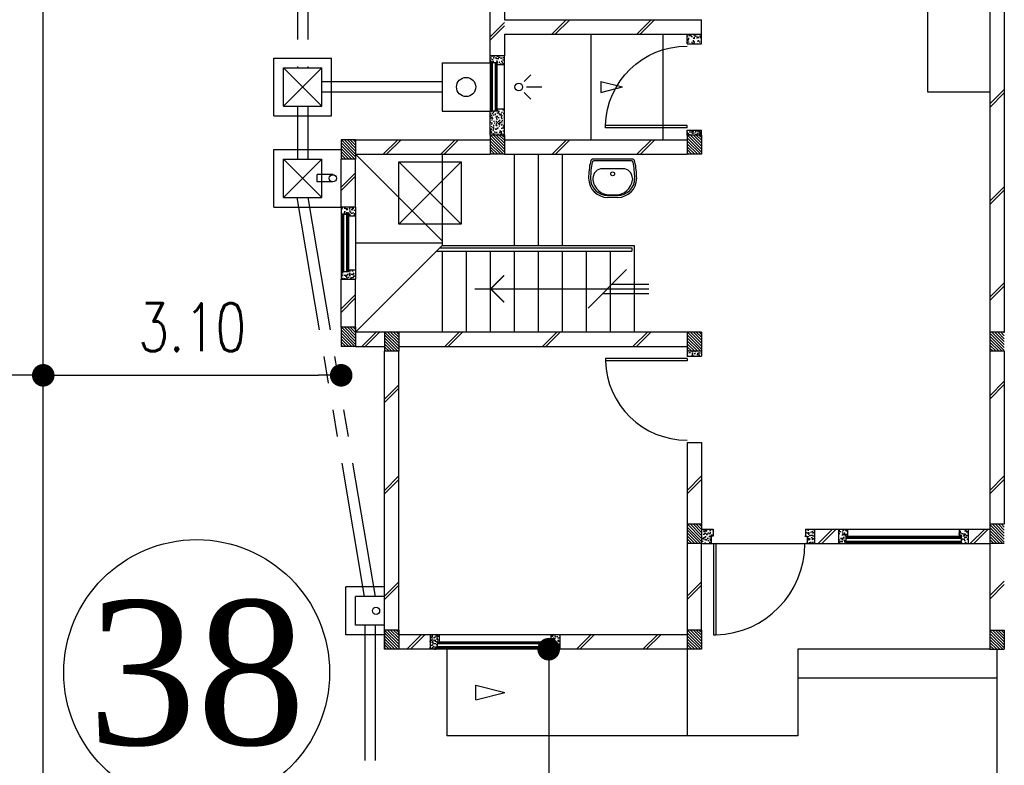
# Model space of a CAD drawing. Header units: millimetres. Extents: x 301 to 1479, y 491 to 1341.
# Tile 236 of 256: x 469.64 to 479.89, y 634.76 to 642.52. Entities that reach past the tile are written whole.
import ezdxf
from ezdxf.enums import TextEntityAlignment as Align

# ---------------------------------------------------------------- set-up
doc = ezdxf.new("R2010")
doc.units = ezdxf.units.MM
doc.header["$LTSCALE"] = 1.5
doc.header["$MEASUREMENT"] = 0
for name, pattern in [('HIDDEN', [0.375, 0.25, -0.125]), ('HIDDEN2', [4.7625, 3.175, -1.5875]), ('PHANTOM2', [1.25, 0.625, -0.125, 0.125, -0.125, 0.125, -0.125])]:
    doc.linetypes.add(name, pattern=pattern)
for name, color, linetype in [('Blk', 7, 'Continuous'), ('Block', 46, 'Continuous'), ('boundary', 3, 'Continuous'), ('Boundary Wall', 64, 'Continuous'), ('BULUS', 2, 'Continuous'), ('BWCN', 4, 'Continuous'), ('DIM', 6, 'Continuous'), ('DOOR', 3, 'Continuous'), ('Ele', 8, 'Continuous'), ('HATCH', 7, 'Continuous'), ('Hatch Col. C1 GF Ext.', 84, 'Continuous'), ('Hatch Col. C3 GF', 10, 'Continuous'), ('Hatch Stub Col', 251, 'Continuous'), ('Kerb', 251, 'Continuous'), ('P. Gully trap', 42, 'Continuous'), ('Paving Block', 251, 'Continuous'), ('PVC Pipe 110', 69, 'Continuous'), ('PVC RWP 75', 77, 'Continuous'), ('SANIT', 8, 'Continuous'), ('TXTAREA', 10, 'Continuous'), ('WINDOW', 1, 'Continuous')]:
    doc.layers.add(name, color=color, linetype=linetype)
doc.styles.add('RS1', font='romans.shx', dxfattribs={"width": 0.75, "height": 0.5})
doc.styles.add('times', font='times.ttf')
doc.dimstyles.new('Souillac5', dxfattribs={"dimscale": 0.5, "dimtxt": 0.5, "dimasz": 0.47, "dimexe": 0, "dimexo": 1, "dimgap": 0.5, "dimtad": 1, "dimzin": 0, "dimdsep": 46, "dimtxsty": 'RS1', "dimblk": 'DOT', "dimcen": 3, "dimse1": 1, "dimse2": 1, "dimclrd": 6, "dimclre": 6, "dimclrt": 7, "dimaunit": 1, "dimadec": 0, "dimazin": 0, "dimtfac": 1, "dimtofl": 0, "dimtmove": 1, "dimatfit": 3, "dimfxl": 1, "dimtolj": 1, "dimtzin": 0, "dimlwe": -1, "dimarcsym": 0})
pattern_1 = [(50, (427.129014, 161.862746), (0.071726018, -0.0062752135), [0.0075, -0.0825]), (355, (427.129014, 161.862746), (-0.013875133, 0.075219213), [0.006, -0.066]), (100.451444, (427.13499, 161.86222), (0.057850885, 0.068943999), [0.006374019, -0.070114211]), (46.1842, (427.12901, 161.88275), (0.106724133, -0.016551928), [0.01125, -0.12375]), (96.635635, (427.13791, 161.88137), (0.093466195, 0.09741186), [0.009561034, -0.105171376]), (351.184164, (427.12901, 161.88275), (0.093466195, 0.09741186), [0.009, -0.099]), (21, (427.139014, 161.877746), (0.059690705, -0.040261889), [0.0075, -0.0825]), (326, (427.139014, 161.877746), (0.024331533, 0.072515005), [0.006, -0.066]), (71.451445, (427.14399, 161.87439), (0.084022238, 0.032253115), [0.006374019, -0.070114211]), (37.5, (427.129014, 161.862746), (0.0012159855, 0.0332893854), [0, -0.0652, 0, -0.067, 0, -0.06625]), (7.5, (427.129014, 161.862746), (0.0263069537, 0.0394411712), [0, -0.0382, 0, -0.0637, 0, -0.02525]), (327.5, (427.106714, 161.862746), (0.0533822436, -0.0022554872), [0, -0.025, 0, -0.078, 0, -0.1035]), (317.5, (427.096714, 161.862746), (0.058318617, 0.010010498), [0, -0.0325, 0, -0.0518, 0, -0.0735])]
pattern_2 = [(315, (448.28546, 156.678336), (0.0154679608, 0.0154679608), [])]
pattern_3 = [(50, (427.229014, 161.912746), (0.071726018, -0.0062752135), [0.0075, -0.0825]), (355, (427.229014, 161.912746), (-0.013875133, 0.075219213), [0.006, -0.066]), (100.451444, (427.23499, 161.91222), (0.057850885, 0.068943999), [0.006374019, -0.070114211]), (46.1842, (427.22901, 161.93275), (0.106724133, -0.016551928), [0.01125, -0.12375]), (96.635635, (427.23791, 161.93137), (0.093466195, 0.09741186), [0.009561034, -0.105171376]), (351.184164, (427.22901, 161.93275), (0.093466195, 0.09741186), [0.009, -0.099]), (21, (427.239014, 161.927746), (0.059690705, -0.040261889), [0.0075, -0.0825]), (326, (427.239014, 161.927746), (0.024331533, 0.072515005), [0.006, -0.066]), (71.451445, (427.24399, 161.92439), (0.084022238, 0.032253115), [0.006374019, -0.070114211]), (37.5, (427.229014, 161.912746), (0.0012159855, 0.0332893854), [0, -0.0652, 0, -0.067, 0, -0.06625]), (7.5, (427.229014, 161.912746), (0.0263069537, 0.0394411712), [0, -0.0382, 0, -0.0637, 0, -0.02525]), (327.5, (427.206714, 161.912746), (0.0533822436, -0.0022554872), [0, -0.025, 0, -0.078, 0, -0.1035]), (317.5, (427.196714, 161.912746), (0.058318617, 0.010010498), [0, -0.0325, 0, -0.0518, 0, -0.0735])]

# ---------------------------------------------------------------- blocks, each defined once
blk = doc.blocks.new('Wh1')
at = {"layer": 'SANIT'}
for p, q in [((197, 0), (-197, 0)), ((197, -20), (-197, -20)), ((105, -100), (-105, -100)), ((-205, -200), (-205, -217)), ((205, -200), (205, -217)), ((50, -380), (-50, -380)), ((50, -400), (-50, -400)), ((-30, -373), (30, -373))]:
    blk.add_line(p, q, dxfattribs=at)
blk.add_circle((0, -154), 20, dxfattribs=at)
for centre, radius, start, end in [((0, -200), 250, 180, 180), ((0, -200), 250, 0, 0), ((-197, -35), 35, 90, 167.7776), ((197, -35), 35, 12.2224, 90), ((567, -201), 817, 167.7776, 179.9598), ((567, -201), 797, 167.7776, 179.9598), ((-197, -35), 15, 90, 167.7776), ((-105, -200), 100, 90, 180), ((105, -200), 100, 0, 90), ((197, -35), 15, 12.2224, 90), ((-567, -201), 797, 0.0402, 12.2224), ((-567, -201), 817, 0.0402, 12.2224), ((-50, -200), 200, 180, 270), ((-50, -200), 180, 180, 270), ((50, -200), 180, 270, 0), ((50, -200), 200, 270, 0), ((-30, -197), 176, 186.7076, 270.013), ((30, -197), 176, 269.987, 353.2924)]:
    blk.add_arc(centre, radius, start, end, dxfattribs=at)
blk = doc.blocks.new('Dr900')
at = {"layer": 'DOOR'}
for p, q in [((-50, 0), (-50, 850)), ((-25, 850), (-50, 850)), ((-25, 0), (-25, 850)), ((-25, 0), (-50, 0))]:
    blk.add_line(p, q, dxfattribs=at)
blk.add_arc((-24, 0), 851, 91.728, 179.9822, dxfattribs=at)
blk = doc.blocks.new('Dr1000')
at = {"layer": 'DOOR'}
for p, q in [((-50, 0), (-50, 950)), ((-25, 950), (-50, 950)), ((-25, 0), (-25, 950)), ((-25, 0), (-50, 0))]:
    blk.add_line(p, q, dxfattribs=at)
blk.add_arc((-24, 0), 951, 91.542, 179.9858, dxfattribs=at)
blk = doc.blocks.new('SSSU-D1')
at = {"layer": 'HATCH'}
h = blk.add_hatch(dxfattribs=at)
h.set_pattern_fill('ANSI31', color=256, scale=0.175, angle=630)
h.set_pattern_definition([(315, (-125.423914, 34.936787), (0.015467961, 0.015467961), [])])
h.paths.add_polyline_path([(1.1, 5.15), (1.25, 5.15), (1.25, 5.35), (1.1, 5.35)])
h = blk.add_hatch(dxfattribs=at)
h.set_pattern_fill('ANSI31', color=256, scale=0.175, angle=630)
h.set_pattern_definition([(315, (-123.373914, 34.936787), (0.015467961, 0.015467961), [])])
h.paths.add_polyline_path([(3.15, 5.15), (3.3, 5.15), (3.3, 5.35), (3.15, 5.35)])
h = blk.add_hatch(dxfattribs=at)
h.set_pattern_fill('ANSI31', color=256, scale=0.175, angle=630)
h.set_pattern_definition([(315, (-126.973914, 34.886787), (0.015467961, 0.015467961), [])])
h.paths.add_polyline_path([(-0.45, 5.1), (-0.3, 5.1), (-0.3, 5.3), (-0.45, 5.3)])
h = blk.add_hatch(dxfattribs=at)
h.set_pattern_fill('ANSI31', color=256, scale=0.175, angle=630)
h.set_pattern_definition([(315, (-126.973914, 32.936787), (0.015467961, 0.015467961), [])])
h.paths.add_polyline_path([(-0.45, 3.15), (-0.3, 3.15), (-0.3, 3.35), (-0.45, 3.35)])
h = blk.add_hatch(dxfattribs=at)
h.set_pattern_fill('ANSI31', color=256, scale=0.175, angle=630)
h.set_pattern_definition([(315, (-126.523914, 32.886787), (0.015467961, 0.015467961), [])])
h.paths.add_polyline_path([(0, 3.1), (0.15, 3.1), (0.15, 3.3), (0, 3.3)])
h = blk.add_hatch(dxfattribs=at)
h.set_pattern_fill('ANSI31', color=256, scale=0.175, angle=630)
h.set_pattern_definition([(315, (-123.373914, 32.886787), (0.015467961, 0.015467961), [])])
h.paths.add_polyline_path([(3.15, 3.1), (3.3, 3.1), (3.3, 3.3), (3.15, 3.3)])
h = blk.add_hatch(dxfattribs=at)
h.set_pattern_fill('ANSI31', color=256, scale=0.175, angle=630)
h.set_pattern_definition([(315, (-123.373914, 30.886787), (0.015467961, 0.015467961), [])])
h.paths.add_polyline_path([(3.15, 1.1), (3.3, 1.1), (3.3, 1.3), (3.15, 1.3)])
h = blk.add_hatch(dxfattribs=at)
h.set_pattern_fill('ANSI31', color=256, scale=0.175, angle=630)
h.set_pattern_definition([(315, (-126.523914, 29.786787), (0.015467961, 0.015467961), [])])
h.paths.add_polyline_path([(0, 0), (0.15, 0), (0.15, 0.2), (0, 0.2)])
h = blk.add_hatch(dxfattribs=at)
h.set_pattern_fill('ANSI31', color=256, scale=0.175, angle=630)
h.set_pattern_definition([(315, (-123.373914, 29.786787), (0.015467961, 0.015467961), [])])
h.paths.add_polyline_path([(3.15, 0), (3.3, 0), (3.3, 0.2), (3.15, 0.2)])
at = {"layer": 'Hatch Col. C1 GF Ext.'}
h = blk.add_hatch(dxfattribs=at)
h.set_pattern_fill('ANSI31', color=256, scale=0.175, angle=-90)
h.set_pattern_definition(pattern_2)
h.paths.add_polyline_path([(6.3, 3.1), (6.45, 3.1), (6.45, 3.3), (6.3, 3.3)])
h = blk.add_hatch(dxfattribs=at)
h.set_pattern_fill('ANSI31', color=256, scale=0.175, angle=-90)
h.set_pattern_definition(pattern_2)
h.paths.add_polyline_path([(6.3, 0), (6.45, 0), (6.45, 0.2), (6.3, 0.2)])
at = {"layer": 'Hatch Col. C3 GF'}
h = blk.add_hatch(dxfattribs=at)
h.set_pattern_fill('ANSI31', color=256, scale=0.175, angle=-90)
h.set_pattern_definition([(315, (448.28546, 156.728336), (0.0154679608, 0.0154679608), [])])
h.paths.add_polyline_path([(6.3, 1.1), (6.45, 1.1), (6.45, 1.3), (6.3, 1.3)])
at = {"layer": 'Hatch Stub Col', "linetype": 'ByBlock'}
h = blk.add_hatch(dxfattribs=at)
h.set_pattern_fill('AR-CONC', color=256, scale=0.01, angle=720)
h.set_pattern_definition([(50, (427.129014, 162.012746), (0.071726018, -0.0062752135), [0.0075, -0.0825]), (355, (427.129014, 162.012746), (-0.013875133, 0.075219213), [0.006, -0.066]), (100.451444, (427.13499, 162.01222), (0.057850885, 0.068943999), [0.006374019, -0.070114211]), (46.1842, (427.12901, 162.03275), (0.106724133, -0.016551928), [0.01125, -0.12375]), (96.635635, (427.13791, 162.03137), (0.093466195, 0.09741186), [0.009561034, -0.105171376]), (351.184164, (427.12901, 162.03275), (0.093466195, 0.09741186), [0.009, -0.099]), (21, (427.139014, 162.027746), (0.059690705, -0.040261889), [0.0075, -0.0825]), (326, (427.139014, 162.027746), (0.024331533, 0.072515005), [0.006, -0.066]), (71.451445, (427.14399, 162.02439), (0.084022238, 0.032253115), [0.006374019, -0.070114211]), (37.5, (427.129014, 162.012746), (0.0012159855, 0.0332893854), [0, -0.0652, 0, -0.067, 0, -0.06625]), (7.5, (427.129014, 162.012746), (0.0263069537, 0.0394411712), [0, -0.0382, 0, -0.0637, 0, -0.02525]), (327.5, (427.106714, 162.012746), (0.0533822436, -0.0022554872), [0, -0.025, 0, -0.078, 0, -0.1035]), (317.5, (427.096714, 162.012746), (0.058318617, 0.010010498), [0, -0.0325, 0, -0.0518, 0, -0.0735])])
h.paths.add_polyline_path([(3.3, 6.3), (3.3, 6.4), (3.15, 6.4), (3.15, 6.3)])
h = blk.add_hatch(dxfattribs=at)
h.set_pattern_fill('AR-CONC', color=256, scale=0.01, angle=720)
h.set_pattern_definition([(50, (427.129014, 162.012746), (0.071726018, -0.0062752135), [0.0075, -0.0825]), (355, (427.129014, 162.012746), (-0.013875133, 0.075219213), [0.006, -0.066]), (100.451444, (427.13499, 162.01222), (0.057850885, 0.068943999), [0.006374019, -0.070114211]), (46.1842, (427.12901, 162.03275), (0.106724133, -0.016551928), [0.01125, -0.12375]), (96.635635, (427.13791, 162.03137), (0.093466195, 0.09741186), [0.009561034, -0.105171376]), (351.184164, (427.12901, 162.03275), (0.093466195, 0.09741186), [0.009, -0.099]), (21, (427.139014, 162.027746), (0.059690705, -0.040261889), [0.0075, -0.0825]), (326, (427.139014, 162.027746), (0.024331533, 0.072515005), [0.006, -0.066]), (71.451445, (427.14399, 162.02439), (0.084022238, 0.032253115), [0.006374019, -0.070114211]), (37.5, (427.129014, 162.012746), (0.0012159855, 0.0332893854), [0, -0.0652, 0, -0.067, 0, -0.06625]), (7.5, (427.129014, 162.012746), (0.0263069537, 0.0394411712), [0, -0.0382, 0, -0.0637, 0, -0.02525]), (327.5, (427.106714, 162.012746), (0.0533822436, -0.0022554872), [0, -0.025, 0, -0.078, 0, -0.1035]), (317.5, (427.096714, 162.012746), (0.058318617, 0.010010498), [0, -0.0325, 0, -0.0518, 0, -0.0735])])
h.paths.add_polyline_path([(1.175, 6.1), (1.175, 6.08), (1.25, 6.08), (1.25, 6.175), (1.1, 6.175), (1.1, 6.1)])
h = blk.add_hatch(dxfattribs=at)
h.set_pattern_fill('AR-CONC', color=256, scale=0.01, angle=720)
h.set_pattern_definition([(50, (466.11162, 47.178006), (0.071726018, -0.0062752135), [0.0075, -0.0825]), (355, (466.11162, 47.17801), (-0.013875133, 0.075219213), [0.006, -0.066]), (100.451444, (466.1176, 47.17748), (0.057850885, 0.068943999), [0.006374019, -0.070114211]), (46.1842, (466.11162, 47.19801), (0.106724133, -0.016551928), [0.01125, -0.12375]), (96.635635, (466.12051, 47.19663), (0.093466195, 0.09741186), [0.009561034, -0.105171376]), (351.184164, (466.11162, 47.19801), (0.093466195, 0.09741186), [0.009, -0.099]), (21, (466.12162, 47.193006), (0.059690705, -0.040261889), [0.0075, -0.0825]), (326, (466.12162, 47.19301), (0.024331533, 0.072515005), [0.006, -0.066]), (71.451445, (466.126594, 47.18965), (0.084022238, 0.032253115), [0.006374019, -0.070114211]), (37.5, (466.11162, 47.178006), (0.0012159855, 0.0332893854), [0, -0.0652, 0, -0.067, 0, -0.06625]), (7.5, (466.11162, 47.178006), (0.0263069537, 0.0394411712), [0, -0.0382, 0, -0.0637, 0, -0.02525]), (327.5, (466.08932, 47.178006), (0.0533822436, -0.0022554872), [0, -0.025, 0, -0.078, 0, -0.1035]), (317.5, (466.07932, 47.178006), (0.058318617, 0.010010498), [0, -0.0325, 0, -0.0518, 0, -0.0735])])
h.paths.add_polyline_path([(1.25, 5.62), (1.175, 5.62), (1.175, 5.6), (1.1, 5.6), (1.1, 5.35), (1.25, 5.35)])
h = blk.add_hatch(dxfattribs=at)
h.set_pattern_fill('AR-CONC', color=256, scale=0.01, angle=720)
h.set_pattern_definition([(50, (427.129014, 161.837746), (0.071726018, -0.0062752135), [0.0075, -0.0825]), (355, (427.129014, 161.837746), (-0.013875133, 0.075219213), [0.006, -0.066]), (100.451444, (427.13499, 161.83722), (0.057850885, 0.068943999), [0.006374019, -0.070114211]), (46.1842, (427.12901, 161.85775), (0.106724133, -0.016551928), [0.01125, -0.12375]), (96.635635, (427.13791, 161.85637), (0.093466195, 0.09741186), [0.009561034, -0.105171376]), (351.184164, (427.12901, 161.85775), (0.093466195, 0.09741186), [0.009, -0.099]), (21, (427.139014, 161.852746), (0.059690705, -0.040261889), [0.0075, -0.0825]), (326, (427.139014, 161.852746), (0.024331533, 0.072515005), [0.006, -0.066]), (71.451445, (427.14399, 161.84939), (0.084022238, 0.032253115), [0.006374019, -0.070114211]), (37.5, (427.129014, 161.837746), (0.0012159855, 0.0332893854), [0, -0.0652, 0, -0.067, 0, -0.06625]), (7.5, (427.129014, 161.837746), (0.0263069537, 0.0394411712), [0, -0.0382, 0, -0.0637, 0, -0.02525]), (327.5, (427.106714, 161.837746), (0.0533822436, -0.0022554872), [0, -0.025, 0, -0.078, 0, -0.1035]), (317.5, (427.096714, 161.837746), (0.058318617, 0.010010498), [0, -0.0325, 0, -0.0518, 0, -0.0735])])
h.paths.add_polyline_path([(3.3, 5.4), (3.15, 5.4), (3.15, 5.35), (3.3, 5.35)])
h = blk.add_hatch(dxfattribs=at)
h.set_pattern_fill('AR-CONC', color=256, scale=0.01, angle=720)
h.set_pattern_definition(pattern_1)
h.paths.add_polyline_path([(-0.3, 4.6), (-0.45, 4.6), (-0.45, 4.525), (-0.375, 4.525), (-0.375, 4.505), (-0.3, 4.505)])
h = blk.add_hatch(dxfattribs=at)
h.set_pattern_fill('AR-CONC', color=256, scale=0.01, angle=720)
h.set_pattern_definition(pattern_1)
h.paths.add_polyline_path([(-0.3, 3.945), (-0.375, 3.945), (-0.375, 3.925), (-0.45, 3.925), (-0.45, 3.85), (-0.3, 3.85)])
h = blk.add_hatch(dxfattribs=at)
h.set_pattern_fill('AR-CONC', color=256, scale=0.01, angle=720)
h.set_pattern_definition(pattern_1)
h.paths.add_polyline_path([(3.3, 3.1), (3.15, 3.1), (3.15, 3.05), (3.3, 3.05)])
h = blk.add_hatch(dxfattribs=at)
h.set_pattern_fill('AR-CONC', color=256, scale=0.01, angle=720)
h.set_pattern_definition([(50, (427.129014, 161.912746), (0.071726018, -0.0062752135), [0.0075, -0.0825]), (355, (427.129014, 161.912746), (-0.013875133, 0.075219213), [0.006, -0.066]), (100.451444, (427.13499, 161.91222), (0.057850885, 0.068943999), [0.006374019, -0.070114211]), (46.1842, (427.12901, 161.93275), (0.106724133, -0.016551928), [0.01125, -0.12375]), (96.635635, (427.13791, 161.93137), (0.093466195, 0.09741186), [0.009561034, -0.105171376]), (351.184164, (427.12901, 161.93275), (0.093466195, 0.09741186), [0.009, -0.099]), (21, (427.139014, 161.927746), (0.059690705, -0.040261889), [0.0075, -0.0825]), (326, (427.139014, 161.927746), (0.024331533, 0.072515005), [0.006, -0.066]), (71.451445, (427.14399, 161.92439), (0.084022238, 0.032253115), [0.006374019, -0.070114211]), (37.5, (427.129014, 161.912746), (0.0012159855, 0.0332893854), [0, -0.0652, 0, -0.067, 0, -0.06625]), (7.5, (427.129014, 161.912746), (0.0263069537, 0.0394411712), [0, -0.0382, 0, -0.0637, 0, -0.02525]), (327.5, (427.106714, 161.912746), (0.0533822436, -0.0022554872), [0, -0.025, 0, -0.078, 0, -0.1035]), (317.5, (427.096714, 161.912746), (0.058318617, 0.010010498), [0, -0.0325, 0, -0.0518, 0, -0.0735])])
h.paths.add_polyline_path([(3.42, 1.25), (3.3, 1.25), (3.3, 1.1), (3.4, 1.1), (3.4, 1.175), (3.42, 1.175)])
h = blk.add_hatch(dxfattribs=at)
h.set_pattern_fill('AR-CONC', color=256, scale=0.01, angle=720)
h.set_pattern_definition(pattern_3)
h.paths.add_polyline_path([(4.475, 1.25), (4.38, 1.25), (4.38, 1.175), (4.4, 1.175), (4.4, 1.1), (4.475, 1.1)])
h = blk.add_hatch(dxfattribs=at)
h.set_pattern_fill('AR-CONC', color=256, scale=0.01, angle=720)
h.set_pattern_definition(pattern_3)
h.paths.add_polyline_path([(4.82, 1.25), (4.725, 1.25), (4.725, 1.1), (4.8, 1.1), (4.8, 1.175), (4.82, 1.175)])
h = blk.add_hatch(dxfattribs=at)
h.set_pattern_fill('AR-CONC', color=256, scale=0.01, angle=720)
h.set_pattern_definition(pattern_3)
h.paths.add_polyline_path([(6.075, 1.25), (5.98, 1.25), (5.98, 1.175), (6, 1.175), (6, 1.1), (6.075, 1.1)])
h = blk.add_hatch(dxfattribs=at)
h.set_pattern_fill('AR-CONC', color=256, scale=0.01, angle=720)
h.set_pattern_definition(pattern_1)
h.paths.add_polyline_path([(0.57, 0.15), (0.475, 0.15), (0.475, 0), (0.55, 0), (0.55, 0.075), (0.57, 0.075)])
h = blk.add_hatch(dxfattribs=at)
h.set_pattern_fill('AR-CONC', color=256, scale=0.01, angle=720)
h.set_pattern_definition(pattern_1)
h.paths.add_polyline_path([(1.825, 0.15), (1.73, 0.15), (1.73, 0.075), (1.75, 0.075), (1.75, 0), (1.825, 0)])
at = {"layer": 'Block', "linetype": 'ByBlock'}
for p, q in [((6.3, 7.6), (6.3, 3.3)), ((6.45, 7.6), (6.45, 3.3)), ((1.1, 6.175), (1.1, 6.775)), ((1.25, 6.775), (1.25, 6.55)), ((1.25, 6.55), (3.3, 6.55)), ((3.3, 6.4), (3.3, 6.55)), ((1.25, 6.4), (3.3, 6.4)), ((1.25, 6.4), (1.25, 6.175)), ((-0.3, 5.3), (1.1, 5.3)), ((1.25, 5.3), (3.15, 5.3)), ((-0.3, 5.15), (1.1, 5.15)), ((1.25, 5.15), (3.15, 5.15)), ((-0.45, 4.6), (-0.45, 5.1)), ((-0.3, 4.6), (-0.3, 5.1)), ((-0.45, 3.35), (-0.45, 3.85)), ((-0.3, 3.35), (-0.3, 3.85)), ((0, 3.3), (-0.3, 3.3)), ((3.15, 3.3), (0.15, 3.3)), ((-0.3, 3.15), (0, 3.15)), ((0, 0), (0, 3.1)), ((0.15, 3.15), (3.15, 3.15)), ((0.15, 0.15), (0.15, 3.1)), ((6.3, 3.1), (6.3, 1.3)), ((6.45, 3.1), (6.45, 1.3)), ((3.15, 2.15), (3.3, 2.15)), ((3.15, 2.15), (3.15, 1.3)), ((3.3, 2.15), (3.3, 1.3)), ((4.475, 1.25), (4.725, 1.25)), ((6.075, 1.25), (6.3, 1.25)), ((3.15, 1.1), (3.15, 0.2)), ((3.3, 0.2), (3.3, 1.1)), ((4.475, 1.1), (4.725, 1.1)), ((6.075, 1.1), (6.3, 1.1)), ((6.3, 1.1), (6.3, 0.2)), ((0.475, 0.15), (0.15, 0.15)), ((3.15, 0.15), (1.825, 0.15)), ((0.475, 0), (0.15, 0)), ((3.15, 0), (1.825, 0))]:
    blk.add_line(p, q, dxfattribs=at)
at = {"layer": 'Boundary Wall', "linetype": 'ByBlock'}
blk.add_line((6.375, -1.555), (6.375, 0), dxfattribs=at)
at = {"layer": 'BULUS', "linetype": 'ByBlock'}
for p, q in [((0.54, 4.14), (2.575, 4.14)), ((0.575, 4.175), (2.575, 4.175)), ((2.575, 4.175), (2.575, 4.14))]:
    blk.add_line(p, q, dxfattribs=at)
at = {"layer": 'BWCN'}
for p, q in [((3.15, 6.3), (3.15, 6.4)), ((3.3, 6.3), (3.3, 6.4)), ((3.15, 6.3), (3.3, 6.3)), ((1.1, 6.1), (1.1, 6.175)), ((1.25, 6.175), (1.1, 6.175)), ((1.25, 6.08), (1.25, 6.175)), ((1.175, 6.1), (1.1, 6.1)), ((1.175, 6.08), (1.175, 6.1)), ((1.25, 6.08), (1.175, 6.08)), ((1.175, 5.6), (1.1, 5.6)), ((1.1, 5.35), (1.1, 5.6)), ((1.25, 5.62), (1.175, 5.62)), ((1.175, 5.62), (1.175, 5.6)), ((1.25, 5.35), (1.25, 5.62)), ((1.25, 5.35), (1.1, 5.35)), ((1.1, 5.35), (1.1, 5.15)), ((1.25, 5.35), (1.25, 5.15)), ((3.15, 5.4), (3.3, 5.4)), ((3.15, 5.35), (3.15, 5.4)), ((3.3, 5.35), (3.15, 5.35)), ((3.15, 5.35), (3.15, 5.15)), ((3.3, 5.35), (3.3, 5.4)), ((3.3, 5.35), (3.3, 5.15)), ((-0.3, 5.3), (-0.45, 5.3)), ((-0.45, 5.3), (-0.45, 5.1)), ((-0.3, 5.3), (-0.3, 5.1)), ((1.25, 5.15), (1.1, 5.15)), ((3.3, 5.15), (3.15, 5.15)), ((-0.3, 5.1), (-0.45, 5.1)), ((-0.45, 4.6), (-0.45, 4.525)), ((-0.375, 4.525), (-0.45, 4.525)), ((-0.375, 4.505), (-0.375, 4.525)), ((-0.3, 4.6), (-0.3, 4.505)), ((-0.3, 4.505), (-0.375, 4.505)), ((-0.375, 3.925), (-0.45, 3.925)), ((-0.45, 3.925), (-0.45, 3.85)), ((-0.3, 3.945), (-0.375, 3.945)), ((-0.375, 3.945), (-0.375, 3.925)), ((-0.3, 3.945), (-0.3, 3.85)), ((-0.3, 3.35), (-0.45, 3.35)), ((-0.45, 3.35), (-0.45, 3.15)), ((-0.3, 3.35), (-0.3, 3.15)), ((0.15, 3.3), (0, 3.3)), ((0, 3.3), (0, 3.1)), ((0.15, 3.3), (0.15, 3.1)), ((3.3, 3.3), (3.15, 3.3)), ((3.15, 3.3), (3.15, 3.1)), ((3.3, 3.3), (3.3, 3.1)), ((6.45, 3.3), (6.3, 3.3)), ((6.3, 3.3), (6.3, 3.1)), ((-0.3, 3.15), (-0.45, 3.15)), ((0.15, 3.1), (0, 3.1)), ((3.15, 3.1), (3.15, 3.05)), ((3.3, 3.1), (3.15, 3.1)), ((3.3, 3.1), (3.3, 3.05)), ((6.45, 3.1), (6.3, 3.1)), ((3.15, 3.05), (3.3, 3.05)), ((3.3, 1.3), (3.15, 1.3)), ((3.15, 1.3), (3.15, 1.1)), ((3.3, 1.3), (3.3, 1.1)), ((3.3, 1.25), (3.42, 1.25)), ((3.42, 1.25), (3.42, 1.175)), ((4.38, 1.25), (4.475, 1.25)), ((4.38, 1.25), (4.38, 1.175)), ((4.475, 1.25), (4.475, 1.1)), ((4.725, 1.25), (4.725, 1.1)), ((4.725, 1.25), (4.82, 1.25)), ((4.82, 1.25), (4.82, 1.175)), ((5.98, 1.25), (5.98, 1.175)), ((5.98, 1.25), (6.075, 1.25)), ((6.075, 1.25), (6.075, 1.1)), ((6.45, 1.3), (6.3, 1.3)), ((6.3, 1.3), (6.3, 1.1)), ((3.4, 1.175), (3.4, 1.1)), ((3.42, 1.175), (3.4, 1.175)), ((4.38, 1.175), (4.4, 1.175)), ((4.4, 1.175), (4.4, 1.1)), ((4.8, 1.175), (4.8, 1.1)), ((4.82, 1.175), (4.8, 1.175)), ((5.98, 1.175), (6, 1.175)), ((6, 1.175), (6, 1.1)), ((3.3, 1.1), (3.15, 1.1)), ((3.3, 1.1), (3.4, 1.1)), ((4.4, 1.1), (4.475, 1.1)), ((4.725, 1.1), (4.8, 1.1)), ((6, 1.1), (6.075, 1.1)), ((6.45, 1.1), (6.3, 1.1)), ((0.15, 0.2), (0, 0.2)), ((0, 0.2), (0, 0)), ((0.15, 0.2), (0.15, 0)), ((0.475, 0.15), (0.475, 0)), ((0.57, 0.15), (0.475, 0.15)), ((0.57, 0.15), (0.57, 0.075)), ((1.73, 0.15), (1.73, 0.075)), ((1.825, 0.15), (1.73, 0.15)), ((1.825, 0.15), (1.825, 0)), ((3.3, 0.2), (3.15, 0.2)), ((3.15, 0.2), (3.15, 0)), ((3.3, 0.2), (3.3, 0)), ((6.3, 0.2), (6.3, 0)), ((6.3, 0.2), (6.45, 0.2)), ((6.45, 0.2), (6.45, 0)), ((0.15, 0), (0, 0)), ((0.55, 0), (0.475, 0)), ((0.55, 0.075), (0.55, 0)), ((0.57, 0.075), (0.55, 0.075)), ((1.73, 0.075), (1.75, 0.075)), ((1.75, 0.075), (1.75, 0)), ((1.825, 0), (1.75, 0)), ((3.3, 0), (3.15, 0)), ((6.3, 0), (6.45, 0))]:
    blk.add_line(p, q, dxfattribs=at)
at = {"layer": 'BWCN', "linetype": 'ByBlock'}
for p, q in [((-0.3, 4.6), (-0.45, 4.6)), ((-0.45, 3.85), (-0.3, 3.85))]:
    blk.add_line(p, q, dxfattribs=at)
at = {"layer": 'Ele'}
for p, q in [((5.65, 7), (5.65, 5.8)), ((2.15, 5.3), (2.15, 6.4)), ((2.9, 5.3), (2.9, 6.4)), ((1.1, 6.1), (1.1, 5.6)), ((1.11, 5.6), (1.11, 6.1)), ((1.17, 5.6), (1.17, 6.1)), ((1.175, 5.62), (1.175, 6.08)), ((1.25, 5.62), (1.25, 6.08)), ((1.455, 5.907), (1.525, 5.977)), ((1.478, 5.85), (1.639, 5.85)), ((1.455, 5.793), (1.525, 5.723)), ((5.65, 5.8), (6.3, 5.8)), ((1.35, 5.15), (1.35, 4.2)), ((1.6, 5.15), (1.6, 4.2)), ((1.85, 5.15), (1.85, 4.2)), ((-0.45, 4.525), (-0.45, 3.925)), ((-0.44, 4.525), (-0.44, 3.925)), ((-0.38, 4.525), (-0.38, 3.925)), ((-0.375, 4.505), (-0.375, 3.945)), ((-0.3, 4.505), (-0.3, 3.945)), ((0.6, 4.2), (2.6, 4.2)), ((0.6, 4.14), (0.6, 3.3)), ((0.85, 4.14), (0.85, 3.3)), ((1.1, 4.14), (1.1, 3.3)), ((1.35, 4.14), (1.35, 3.3)), ((1.6, 4.14), (1.6, 3.3)), ((1.85, 4.14), (1.85, 3.3)), ((2.1, 4.14), (2.1, 3.3)), ((2.35, 4.14), (2.35, 3.3)), ((2.6, 4.2), (2.6, 3.3)), ((2.12, 3.55), (2.52, 3.95)), ((2.37, 3.8), (2.753, 3.8)), ((0.941, 3.75), (2.753, 3.75)), ((2.27, 3.7), (2.753, 3.7)), ((4.82, 1.25), (5.98, 1.25)), ((4.8, 1.17), (6, 1.17)), ((4.82, 1.175), (5.98, 1.175)), ((3.4, 1.1), (4.4, 1.1)), ((4.8, 1.11), (6, 1.11)), ((4.8, 1.1), (6, 1.1)), ((1.73, 0.15), (0.57, 0.15)), ((1.75, 0.07), (0.55, 0.07)), ((1.75, 0.01), (0.55, 0.01)), ((1.73, 0.075), (0.57, 0.075)), ((3.15, 0), (3.15, -0.9)), ((6.3, 0), (4.3, 0)), ((4.3, 0), (4.3, -0.9)), ((1.75, 0), (0.55, 0)), ((0.65, 0), (0.65, -0.9)), ((6.375, -0.3), (4.3, -0.3)), ((4.3, -0.9), (0.65, -0.9))]:
    blk.add_line(p, q, dxfattribs=at)
at = {"layer": 'Ele', "linetype": 'HIDDEN', "ltscale": 10}
for p, q in [((-0.3, 5.15), (0.6, 4.25)), ((0.6, 5.15), (0.6, 4.2)), ((0.6, 4.225), (-0.3, 4.225)), ((-0.3, 3.3), (0.6, 4.2))]:
    blk.add_line(p, q, dxfattribs=at)
at = {"layer": 'Ele', "linetype": 'ByBlock'}
blk.add_line((0.952, -0.525), (0.952, -0.375), dxfattribs=at)
at = {"layer": 'Ele', "const_width": 0.015}
blk.add_lwpolyline([(1.247, 3.891), (1.105, 3.75), (1.247, 3.609)], dxfattribs=at)
at = {"layer": 'Ele'}
blk.add_circle((1.398, 5.85), 0.04, dxfattribs=at)
at = {"layer": 'HATCH'}
for p, q in [((1.1, 6.371), (1.25, 6.521)), ((1.1, 6.336), (1.25, 6.486)), ((1.742, 6.4), (1.892, 6.55)), ((1.778, 6.4), (1.928, 6.55)), ((2.625, 6.4), (2.775, 6.55)), ((2.66, 6.4), (2.81, 6.55)), ((6.3, 5.674), (6.45, 5.824)), ((6.3, 5.638), (6.45, 5.788)), ((-0.012, 5.15), (0.138, 5.3)), ((0.023, 5.15), (0.173, 5.3)), ((0.586, 5.15), (0.736, 5.3)), ((0.622, 5.15), (0.772, 5.3)), ((1.746, 5.15), (1.896, 5.3)), ((1.781, 5.15), (1.931, 5.3)), ((2.628, 5.15), (2.778, 5.3)), ((2.663, 5.15), (2.813, 5.3)), ((-0.45, 4.808), (-0.3, 4.958)), ((-0.45, 4.772), (-0.3, 4.922)), ((6.3, 4.662), (6.45, 4.812)), ((6.3, 4.627), (6.45, 4.777)), ((6.3, 3.663), (6.45, 3.813)), ((-0.45, 3.541), (-0.3, 3.691)), ((6.3, 3.628), (6.45, 3.778)), ((-0.45, 3.505), (-0.3, 3.655)), ((-0.236, 3.15), (-0.086, 3.3)), ((-0.201, 3.15), (-0.051, 3.3)), ((0.628, 3.15), (0.778, 3.3)), ((0.664, 3.15), (0.814, 3.3)), ((1.645, 3.15), (1.795, 3.3)), ((1.68, 3.15), (1.83, 3.3)), ((2.586, 3.15), (2.736, 3.3)), ((2.622, 3.15), (2.772, 3.3)), ((6.3, 2.638), (6.45, 2.788)), ((0, 2.602), (0.15, 2.752)), ((0, 2.566), (0.15, 2.716)), ((6.3, 2.603), (6.45, 2.753)), ((0, 1.653), (0.15, 1.803)), ((0, 1.617), (0.15, 1.767)), ((3.15, 1.653), (3.3, 1.803)), ((3.15, 1.617), (3.3, 1.767)), ((6.3, 1.653), (6.45, 1.803)), ((6.3, 1.617), (6.45, 1.767)), ((4.514, 1.1), (4.664, 1.25)), ((4.55, 1.1), (4.7, 1.25)), ((6.096, 1.1), (6.246, 1.25)), ((6.132, 1.1), (6.282, 1.25)), ((0, 0.552), (0.15, 0.702)), ((0, 0.517), (0.15, 0.667)), ((3.15, 0.552), (3.3, 0.702)), ((3.15, 0.517), (3.3, 0.667)), ((6.3, 0.558), (6.45, 0.708)), ((6.3, 0.522), (6.45, 0.672)), ((0.234, 0), (0.384, 0.15)), ((0.27, 0), (0.42, 0.15)), ((1.998, 0), (2.148, 0.15)), ((2.034, 0), (2.184, 0.15)), ((2.69, 0), (2.84, 0.15)), ((2.725, 0), (2.875, 0.15))]:
    blk.add_line(p, q, dxfattribs=at)
at = {"layer": 'Kerb'}
for p, q in [((-1.15, 6.15), (-0.55, 6.15)), ((-1.15, 5.55), (-1.15, 6.15)), ((-0.55, 5.55), (-0.55, 6.15)), ((-1.05, 6.05), (-0.65, 6.05)), ((-1.05, 5.65), (-1.05, 6.05)), ((-1.05, 6.05), (-0.65, 5.65)), ((-1.05, 5.65), (-0.65, 6.05)), ((-0.65, 5.65), (-0.65, 6.05)), ((0.6, 6.1), (1.1, 6.1)), ((0.6, 6.1), (0.6, 5.6)), ((-1.05, 5.65), (-0.65, 5.65)), ((-1.15, 5.55), (-0.55, 5.55)), ((0.6, 5.6), (1.1, 5.6)), ((-1.15, 5.2), (-0.45, 5.2)), ((-1.15, 4.6), (-1.15, 5.2)), ((-1.05, 5.1), (-0.65, 5.1)), ((-1.05, 4.7), (-1.05, 5.1)), ((-1.05, 5.1), (-0.65, 4.7)), ((-1.05, 4.7), (-0.65, 5.1)), ((-0.65, 4.7), (-0.65, 5.1)), ((-1.05, 4.7), (-0.65, 4.7)), ((-1.15, 4.6), (-0.45, 4.6)), ((-0.4, 0.15), (-0.4, 0.65)), ((0, 0.65), (-0.4, 0.65)), ((0, 0.55), (-0.3, 0.55)), ((-0.3, 0.25), (-0.3, 0.55)), ((0, 0.25), (-0.3, 0.25)), ((0, 0.15), (-0.4, 0.15))]:
    blk.add_line(p, q, dxfattribs=at)
at = {"layer": 'P. Gully trap'}
blk.add_circle((0.85, 5.85), 0.1, dxfattribs=at)
at = {"layer": 'Paving Block', "linetype": 'ByBlock'}
for p, q in [((2.252, 5.906), (2.252, 5.794)), ((2.252, 5.906), (2.477, 5.85)), ((2.252, 5.794), (2.477, 5.85)), ((0.952, -0.375), (1.252, -0.45)), ((0.952, -0.525), (1.252, -0.45))]:
    blk.add_line(p, q, dxfattribs=at)
at = {"layer": 'PVC Pipe 110', "linetype": 'PHANTOM2', "ltscale": 1.5}
for p, q in [((-0.905, 7.75), (-0.905, 6.05)), ((-0.795, 7.75), (-0.795, 6.05)), ((0.6, 5.905), (-0.65, 5.905)), ((0.6, 5.795), (-0.65, 5.795)), ((-0.905, 5.65), (-0.905, 5.1)), ((-0.795, 5.65), (-0.795, 5.1)), ((-0.206, 0.55), (-0.906, 4.7)), ((-0.094, 0.55), (-0.794, 4.7)), ((-0.205, 0.25), (-0.205, -2.15)), ((-0.095, 0.25), (-0.095, -2.15))]:
    blk.add_line(p, q, dxfattribs=at)
at = {"layer": 'PVC Pipe 110', "linetype": 'PHANTOM2', "ltscale": 10}
for p, q in [((-0.7, 4.863), (-0.7, 4.938)), ((-0.537, 4.938), (-0.7, 4.938)), ((-0.537, 4.863), (-0.7, 4.863))]:
    blk.add_line(p, q, dxfattribs=at)
at = {"layer": 'PVC RWP 75'}
for centre in [(-0.537, 4.9), (-0.087, 0.4), (-0.087, 0.4), (-0.087, 0.4)]:
    blk.add_circle(centre, 0.0375, dxfattribs=at)
at = {"layer": 'SANIT', "linetype": 'HIDDEN2', "ltscale": 100}
for p, q in [((0.15, 5.072), (0.8, 5.072)), ((0.15, 4.422), (0.15, 5.072)), ((0.15, 5.072), (0.8, 4.422)), ((0.8, 5.072), (0.15, 4.422)), ((0.8, 5.072), (0.8, 4.422)), ((0.8, 4.422), (0.15, 4.422))]:
    blk.add_line(p, q, dxfattribs=at)
at = {"layer": 'WINDOW', "linetype": 'HIDDEN2', "ltscale": 0.5}
for p, q in [((1.125, 5.6), (1.125, 6.1)), ((1.155, 5.6), (1.155, 6.1)), ((-0.425, 4.525), (-0.425, 3.925)), ((-0.395, 4.525), (-0.395, 3.925))]:
    blk.add_line(p, q, dxfattribs=at)
at = {"layer": 'WINDOW'}
for p, q in [((4.8, 1.155), (6, 1.155)), ((4.8, 1.125), (6, 1.125)), ((1.75, 0.055), (0.55, 0.055)), ((1.75, 0.025), (0.55, 0.025))]:
    blk.add_line(p, q, dxfattribs=at)
at = {"layer": 'DOOR', "yscale": 0.001, "zscale": 0.001}
for name, p, xscale, rotation in [('Dr900', (3.15, 5.4), -0.001, 90), ('Dr900', (3.15, 3.05), 0.001, 90), ('Dr1000', (3.4, 1.1), 0.001, 180)]:
    blk.add_blockref(name, p, dxfattribs=dict(at, xscale=xscale, rotation=rotation))
at = {"layer": 'WINDOW', "linetype": 'ByBlock', "xscale": 0.001, "yscale": 0.001, "zscale": 0.001}
blk.add_blockref('Wh1', (2.375, 5.1), dxfattribs=at)
blk = doc.blocks.new('_DOT')
at = {"color": 0, "linetype": 'ByBlock'}
blk.add_line((-0.5, 0), (-1, 0), dxfattribs=at)
at = {"color": 0, "linetype": 'ByBlock', "const_width": 0.5}
blk.add_lwpolyline([(-0.25, 0, 1), (0.25, 0, 1)], format="xyb", close=True, dxfattribs=at)
blk = doc.blocks.new('*D164')
at = {"layer": 'DEFPOINTS', "color": 0, "transparency": 16777216}
for p in [(466.788, 638.819), (466.788, 638.819), (469.888, 638.819)]:
    blk.add_point(p, dxfattribs=at)
at = {"layer": 'DIM', "color": 6, "lineweight": -2, "transparency": 16777216}
blk.add_line((469.653, 638.819), (467.023, 638.819), dxfattribs=at)
at = {"layer": 'DIM', "color": 6, "lineweight": -2, "transparency": 16777216, "xscale": 0.235, "yscale": 0.235, "zscale": 0.235, "rotation": 180}
blk.add_blockref('_DOT', (466.788, 638.819), dxfattribs=at)
at = {"layer": 'DIM', "color": 6, "lineweight": -2, "transparency": 16777216, "xscale": 0.235, "yscale": 0.235, "zscale": 0.235}
blk.add_blockref('_DOT', (469.888, 638.819), dxfattribs=at)
at = {"layer": 'DIM', "color": 7, "transparency": 16777216, "insert": (468.338, 639.319), "char_height": 0.5, "attachment_point": 5, "style": 'RS1'}
blk.add_mtext('\\A1;3.10', dxfattribs=at)
blk = doc.blocks.new('*D165')
at = {"layer": 'DEFPOINTS', "color": 0, "transparency": 16777216}
for p in [(475.007, 635.969), (475.007, 628.769), (475.147, 628.769)]:
    blk.add_point(p, dxfattribs=at)
at = {"layer": 'DIM', "color": 6, "lineweight": -2, "transparency": 16777216}
blk.add_line((475.147, 635.734), (475.147, 629.004), dxfattribs=at)
at = {"layer": 'DIM', "color": 6, "lineweight": -2, "transparency": 16777216, "xscale": 0.235, "yscale": 0.235, "zscale": 0.235}
for p, rotation in [((475.147, 635.969), 90), ((475.147, 628.769), 270)]:
    blk.add_blockref('_DOT', p, dxfattribs=dict(at, rotation=rotation))
at = {"layer": 'DIM', "color": 7, "transparency": 16777216, "insert": (474.647, 632.369), "char_height": 0.5, "attachment_point": 5, "rotation": 90, "style": 'RS1'}
blk.add_mtext('\\A1;7.20', dxfattribs=at)
blk = doc.blocks.new('*D167')
at = {"layer": 'DEFPOINTS', "color": 0, "transparency": 16777216}
for p in [(469.888, 638.819), (472.988, 638.819), (472.988, 638.819)]:
    blk.add_point(p, dxfattribs=at)
at = {"layer": 'DIM', "color": 6, "lineweight": -2, "transparency": 16777216}
blk.add_line((470.123, 638.819), (472.753, 638.819), dxfattribs=at)
at = {"layer": 'DIM', "color": 6, "lineweight": -2, "transparency": 16777216, "xscale": 0.235, "yscale": 0.235, "zscale": 0.235, "rotation": 180}
blk.add_blockref('_DOT', (469.888, 638.819), dxfattribs=at)
at = {"layer": 'DIM', "color": 6, "lineweight": -2, "transparency": 16777216, "xscale": 0.235, "yscale": 0.235, "zscale": 0.235}
blk.add_blockref('_DOT', (472.988, 638.819), dxfattribs=at)
at = {"layer": 'DIM', "color": 7, "transparency": 16777216, "insert": (471.438, 639.319), "char_height": 0.5, "attachment_point": 5, "style": 'RS1'}
blk.add_mtext('\\A1;3.10', dxfattribs=at)

msp = doc.modelspace()

# ---------------------------------------------------------------- linework, layer by layer
at = {"layer": 'boundary'}
msp.add_line((469.8876, 628.769), (469.8876, 670.769), dxfattribs=at)
at = {"layer": 'TXTAREA'}
msp.add_circle((471.4845, 635.7262), 1.3831, dxfattribs=at)

# ---------------------------------------------------------------- block references
at = {"layer": 'Blk'}
msp.add_blockref('SSSU-D1', (473.4376, 635.969), dxfattribs=at)

# ---------------------------------------------------------------- texts
at = {"layer": 'TXTAREA', "style": 'times'}
msp.add_text('38', height=1.5, dxfattribs=at).set_placement((471.4845, 635.7262), align=Align.MIDDLE_CENTER)

# ---------------------------------------------------------------- dimensions: what is measured, and where the dimension line sits
at = {"layer": 'DIM'}
for base, p1, p2, angle, picture, middle in [((466.7876, 638.819), (469.8876, 638.819), (466.7876, 638.819), 180, '*D164', (468.3376, 639.319)), ((475.147, 628.769), (475.0069, 635.969), (475.0069, 628.769), 270, '*D165', (474.647, 632.369))]:
    dim = msp.add_linear_dim(base=base, p1=p1, p2=p2, angle=angle, dimstyle='Souillac5', dxfattribs=at)
    dim.commit()
    dim.dimension.update_dxf_attribs({"geometry": picture, "text_midpoint": middle})
dim = msp.add_linear_dim(base=(472.9876, 638.819), p1=(469.8876, 638.819), p2=(472.9876, 638.819), dimstyle='Souillac5', dxfattribs=at)
dim.commit()
dim.dimension.update_dxf_attribs({"geometry": '*D167', "text_midpoint": (471.4376, 639.319)})

doc.saveas('drawing.dxf')
